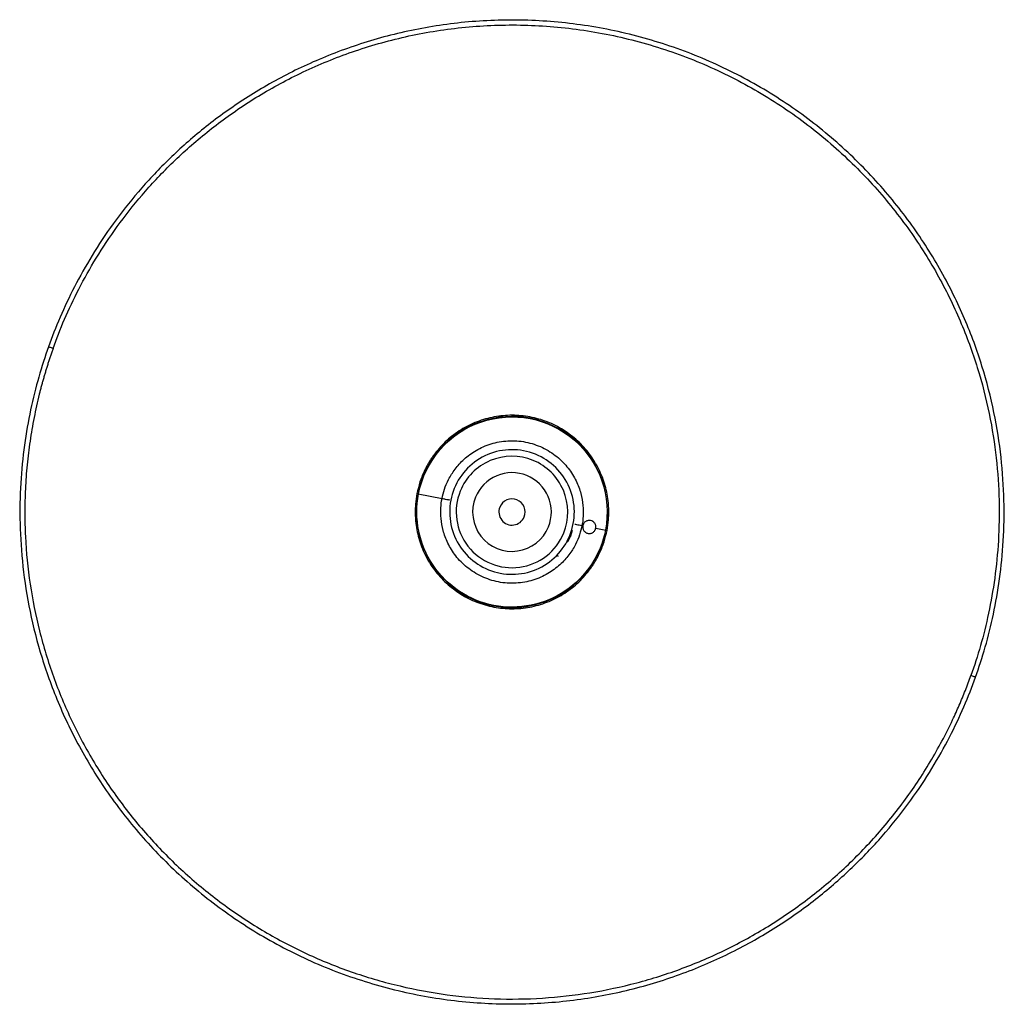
# Paper-space layout '_Derecha' of a CAD drawing. Header units: inches. Extents: x -5.4 to 6.4, y -6.4 to 5.5.
import ezdxf

# ---------------------------------------------------------------- set-up
doc = ezdxf.new("R2010")
doc.units = ezdxf.units.IN
doc.header["$MEASUREMENT"] = 0

psp = doc.layouts.new('_Derecha')

# ---------------------------------------------------------------- linework, layer by layer
at = {"color": 7, "linetype": 'Continuous', "lineweight": 25}
for p, q in [((-0.59, -0.232), (-0.303, -0.287)), ((1.241, -0.735), (1.261, -0.669)), ((1.387, -0.614), (1.376, -0.612)), ((1.541, -0.644), (1.662, -0.668)), ((1.241, -0.736), (1.229, -0.731)), ((1.23, -0.731), (1.241, -0.735))]:
    psp.add_line(p, q, dxfattribs=at)
for points, knots in [([(6.099, -2.432), (6.182, -2.201), (6.255, -1.949), (6.342, -1.54), (6.367, -1.398), (6.407, -1.105), (6.423, -0.953), (6.441, -0.638), (6.444, -0.476), (6.436, -0.142), (6.425, 0.03), (6.386, 0.382), (6.358, 0.562), (6.282, 0.928), (6.235, 1.114), (6.118, 1.49), (6.049, 1.68), (5.886, 2.06), (5.793, 2.25), (5.582, 2.626), (5.464, 2.812), (5.203, 3.176), (5.059, 3.354), (4.748, 3.697), (4.579, 3.862), (4.22, 4.173), (4.029, 4.319), (3.626, 4.589), (3.415, 4.713), (2.977, 4.933), (2.751, 5.031), (2.287, 5.196), (2.05, 5.264), (1.572, 5.37), (1.33, 5.407), (0.848, 5.453), (0.607, 5.46), (0.132, 5.447), (-0.103, 5.426), (-0.561, 5.358), (-0.785, 5.311), (-1.218, 5.194), (-1.427, 5.124), (-1.828, 4.966), (-2.02, 4.878), (-2.386, 4.686), (-2.56, 4.583), (-2.888, 4.365), (-3.043, 4.251), (-3.333, 4.016), (-3.469, 3.894), (-3.721, 3.646), (-3.839, 3.52), (-4.056, 3.267), (-4.156, 3.139), (-4.341, 2.884), (-4.425, 2.756), (-4.58, 2.503), (-4.65, 2.378), (-4.842, 2.006), (-4.944, 1.765), (-5.026, 1.533)], [0, 0, 0, 0, 0.0625, 0.0625, 0.09375, 0.09375, 0.125, 0.125, 0.15625, 0.15625, 0.1875, 0.1875, 0.21875, 0.21875, 0.25, 0.25, 0.28125, 0.28125, 0.3125, 0.3125, 0.34375, 0.34375, 0.375, 0.375, 0.40625, 0.40625, 0.4375, 0.4375, 0.46875, 0.46875, 0.5, 0.5, 0.53125, 0.53125, 0.5625, 0.5625, 0.59375, 0.59375, 0.625, 0.625, 0.65625, 0.65625, 0.6875, 0.6875, 0.71875, 0.71875, 0.75, 0.75, 0.78125, 0.78125, 0.8125, 0.8125, 0.84375, 0.84375, 0.875, 0.875, 0.90625, 0.90625, 0.9375, 0.9375, 1, 1, 1, 1]), ([(-4.971, 1.513), (-4.889, 1.743), (-4.788, 1.982), (-4.598, 2.35), (-4.529, 2.474), (-4.376, 2.724), (-4.292, 2.85), (-4.109, 3.103), (-4.01, 3.23), (-3.795, 3.481), (-3.679, 3.605), (-3.428, 3.851), (-3.294, 3.971), (-3.007, 4.204), (-2.854, 4.317), (-2.529, 4.533), (-2.357, 4.635), (-1.995, 4.824), (-1.805, 4.912), (-1.407, 5.068), (-1.2, 5.137), (-0.771, 5.253), (-0.55, 5.3), (-0.096, 5.367), (0.136, 5.388), (0.606, 5.401), (0.844, 5.394), (1.322, 5.349), (1.561, 5.311), (2.035, 5.207), (2.27, 5.139), (2.729, 4.976), (2.953, 4.88), (3.386, 4.661), (3.595, 4.539), (3.994, 4.271), (4.183, 4.126), (4.539, 3.818), (4.706, 3.655), (5.014, 3.316), (5.156, 3.14), (5.415, 2.78), (5.532, 2.595), (5.741, 2.223), (5.833, 2.034), (5.993, 1.658), (6.062, 1.47), (6.178, 1.098), (6.225, 0.914), (6.3, 0.551), (6.327, 0.373), (6.366, 0.025), (6.377, -0.145), (6.385, -0.476), (6.382, -0.636), (6.364, -0.948), (6.349, -1.098), (6.309, -1.389), (6.284, -1.529), (6.198, -1.934), (6.125, -2.183), (6.044, -2.412)], [0, 0, 0, 0, 0.0625, 0.0625, 0.09375, 0.09375, 0.125, 0.125, 0.15625, 0.15625, 0.1875, 0.1875, 0.21875, 0.21875, 0.25, 0.25, 0.28125, 0.28125, 0.3125, 0.3125, 0.34375, 0.34375, 0.375, 0.375, 0.40625, 0.40625, 0.4375, 0.4375, 0.46875, 0.46875, 0.5, 0.5, 0.53125, 0.53125, 0.5625, 0.5625, 0.59375, 0.59375, 0.625, 0.625, 0.65625, 0.65625, 0.6875, 0.6875, 0.71875, 0.71875, 0.75, 0.75, 0.78125, 0.78125, 0.8125, 0.8125, 0.84375, 0.84375, 0.875, 0.875, 0.90625, 0.90625, 0.9375, 0.9375, 1, 1, 1, 1]), ([(-5.026, 1.533), (-5.109, 1.301), (-5.182, 1.05), (-5.269, 0.641), (-5.294, 0.499), (-5.335, 0.205), (-5.35, 0.053), (-5.368, -0.261), (-5.371, -0.423), (-5.363, -0.757), (-5.352, -0.929), (-5.313, -1.281), (-5.285, -1.461), (-5.209, -1.827), (-5.162, -2.013), (-5.045, -2.389), (-4.976, -2.579), (-4.814, -2.959), (-4.721, -3.149), (-4.51, -3.525), (-4.392, -3.712), (-4.13, -4.076), (-3.987, -4.254), (-3.675, -4.596), (-3.507, -4.761), (-3.147, -5.072), (-2.956, -5.218), (-2.553, -5.488), (-2.342, -5.612), (-1.905, -5.833), (-1.678, -5.93), (-1.214, -6.095), (-0.978, -6.163), (-0.499, -6.269), (-0.257, -6.307), (0.225, -6.352), (0.466, -6.359), (0.941, -6.346), (1.176, -6.325), (1.634, -6.257), (1.857, -6.21), (2.29, -6.093), (2.5, -6.023), (2.901, -5.865), (3.093, -5.777), (3.459, -5.585), (3.633, -5.482), (3.961, -5.265), (4.116, -5.151), (4.406, -4.915), (4.541, -4.793), (4.794, -4.546), (4.912, -4.42), (5.129, -4.166), (5.229, -4.038), (5.414, -3.783), (5.498, -3.655), (5.653, -3.403), (5.723, -3.277), (5.914, -2.905), (6.017, -2.664), (6.099, -2.432)], [0, 0, 0, 0, 0.0625, 0.0625, 0.09375, 0.09375, 0.125, 0.125, 0.15625, 0.15625, 0.1875, 0.1875, 0.21875, 0.21875, 0.25, 0.25, 0.28125, 0.28125, 0.3125, 0.3125, 0.34375, 0.34375, 0.375, 0.375, 0.40625, 0.40625, 0.4375, 0.4375, 0.46875, 0.46875, 0.5, 0.5, 0.53125, 0.53125, 0.5625, 0.5625, 0.59375, 0.59375, 0.625, 0.625, 0.65625, 0.65625, 0.6875, 0.6875, 0.71875, 0.71875, 0.75, 0.75, 0.78125, 0.78125, 0.8125, 0.8125, 0.84375, 0.84375, 0.875, 0.875, 0.90625, 0.90625, 0.9375, 0.9375, 1, 1, 1, 1]), ([(-4.971, 1.513), (-4.976, 1.498), (-4.987, 1.468), (-5.002, 1.423), (-5.017, 1.377), (-5.032, 1.332), (-5.046, 1.286), (-5.06, 1.241), (-5.074, 1.195), (-5.087, 1.149), (-5.1, 1.103), (-5.113, 1.057), (-5.125, 1.01), (-5.156, 0.887), (-5.201, 0.684), (-5.25, 0.401), (-5.285, 0.117), (-5.306, -0.17), (-5.312, -0.457), (-5.303, -0.839), (-5.255, -1.316), (-5.142, -1.879), (-4.975, -2.429), (-4.754, -2.96), (-4.483, -3.466), (-4.163, -3.944), (-3.798, -4.387), (-3.391, -4.793), (-2.946, -5.157), (-2.468, -5.476), (-1.961, -5.746), (-1.43, -5.966), (-0.879, -6.132), (-0.316, -6.243), (0.256, -6.299), (0.831, -6.298), (1.403, -6.241), (1.966, -6.128), (2.516, -5.961), (3.047, -5.74), (3.553, -5.469), (4.031, -5.149), (4.474, -4.784), (4.813, -4.445), (5.062, -4.155), (5.239, -3.928), (5.404, -3.693), (5.557, -3.45), (5.698, -3.2), (5.798, -3.001), (5.865, -2.856), (5.904, -2.769), (5.941, -2.68), (5.977, -2.592), (6.011, -2.502), (6.033, -2.442), (6.044, -2.412)], [0, 0, 0, 0, 0.0026066, 0.0052123, 0.0078173, 0.0104218, 0.013026, 0.01563, 0.0182339, 0.0208381, 0.0234426, 0.0260476, 0.0286533, 0.0312599, 0.0468884, 0.0625168, 0.0781453, 0.0937737, 0.1094022, 0.1250306, 0.1562781, 0.1875255, 0.218773, 0.2500204, 0.2812679, 0.3125154, 0.3437628, 0.3750103, 0.4062577, 0.4375052, 0.4687527, 0.5000001, 0.5312476, 0.5624951, 0.5937425, 0.62499, 0.6562374, 0.6874849, 0.7187324, 0.7499798, 0.7812273, 0.8124747, 0.8437222, 0.8749697, 0.8905981, 0.9062266, 0.921855, 0.9374834, 0.9531119, 0.9687403, 0.9739526, 0.9791621, 0.9843702, 0.9895782, 0.9947877, 1, 1, 1, 1]), ([(-4.971, 1.513), (-4.977, 1.516), (-4.984, 1.518), (-4.998, 1.523), (-5.005, 1.525), (-5.015, 1.529), (-5.02, 1.531), (-5.025, 1.533), (-5.026, 1.533), (-5.026, 1.533)], [0, 0, 0, 0, 0.25, 0.25, 0.5, 0.5, 0.75, 0.75, 1, 1, 1, 1]), ([(1.677, -0.67), (1.683, -0.628), (1.696, -0.552), (1.699, -0.45), (1.694, -0.321), (1.667, -0.157), (1.595, 0.043), (1.488, 0.228), (1.347, 0.392), (1.178, 0.526), (0.987, 0.628), (0.78, 0.693), (0.565, 0.718), (0.349, 0.703), (0.14, 0.649), (-0.055, 0.558), (-0.229, 0.432), (-0.344, 0.312), (-0.413, 0.22), (-0.45, 0.165), (-0.487, 0.101), (-0.529, 0.017), (-0.573, -0.095), (-0.593, -0.182), (-0.604, -0.229)], [0, 0, 0, 0, 0.034932, 0.063398, 0.083899, 0.141048, 0.199393, 0.257954, 0.316736, 0.375669, 0.434711, 0.493837, 0.553012, 0.612098, 0.671043, 0.729826, 0.788426, 0.846796, 0.865567, 0.883482, 0.901287, 0.926778, 0.960493, 1, 1, 1, 1]), ([(1.662, -0.668), (1.74, -0.265), (1.598, 0.148), (0.979, 0.685), (0.549, 0.768), (-0.225, 0.501), (-0.512, 0.171), (-0.59, -0.232)], [0, 0, 0, 0, 0.3333333, 0.3333333, 0.6666667, 0.6666667, 1, 1, 1, 1]), ([(-0.585, -0.233), (-0.507, 0.168), (-0.222, 0.497), (0.549, 0.763), (0.977, 0.68), (1.593, 0.145), (1.735, -0.266), (1.657, -0.667)], [0, 0, 0, 0, 0.333333, 0.333333, 0.666667, 0.666667, 1, 1, 1, 1]), ([(-0.303, -0.287), (-0.296, -0.252), (-0.287, -0.215), (-0.261, -0.139), (-0.245, -0.099), (-0.203, -0.018), (-0.178, 0.023), (-0.116, 0.105), (-0.08, 0.146), (0.004, 0.223), (0.053, 0.259), (0.161, 0.321), (0.221, 0.348), (0.349, 0.388), (0.417, 0.4), (0.557, 0.408), (0.629, 0.404), (0.769, 0.377), (0.837, 0.354), (0.964, 0.294), (1.023, 0.257), (1.127, 0.173), (1.173, 0.125), (1.249, 0.027), (1.281, -0.025), (1.331, -0.127), (1.349, -0.178), (1.376, -0.277), (1.384, -0.325), (1.392, -0.416), (1.393, -0.459), (1.388, -0.54), (1.383, -0.577), (1.376, -0.612)], [0, 0, 0, 0, 0.0625, 0.0625, 0.125, 0.125, 0.1875, 0.1875, 0.25, 0.25, 0.3125, 0.3125, 0.375, 0.375, 0.4375, 0.4375, 0.5, 0.5, 0.5625, 0.5625, 0.625, 0.625, 0.6875, 0.6875, 0.75, 0.75, 0.8125, 0.8125, 0.875, 0.875, 0.9375, 0.9375, 1, 1, 1, 1]), ([(1.23, -0.731), (1.304, -0.547), (1.303, -0.341), (1.148, 0.024), (1.001, 0.169), (0.634, 0.318), (0.428, 0.317), (0.062, 0.162), (-0.082, 0.015), (-0.157, -0.168)], [0, 0, 0, 0, 0.25, 0.25, 0.5, 0.5, 0.75, 0.75, 1, 1, 1, 1]), ([(1.157, -0.701), (1.223, -0.537), (1.222, -0.353), (1.084, -0.026), (0.953, 0.104), (0.624, 0.237), (0.439, 0.236), (0.112, 0.098), (-0.017, -0.033), (-0.084, -0.198)], [0, 0, 0, 0, 0.25, 0.25, 0.5, 0.5, 0.75, 0.75, 1, 1, 1, 1]), ([(0.974, -0.627), (1.021, -0.511), (1.02, -0.381), (0.923, -0.15), (0.83, -0.059), (0.598, 0.035), (0.468, 0.034), (0.237, -0.063), (0.146, -0.156), (0.099, -0.272)], [0, 0, 0, 0, 0.25, 0.25, 0.5, 0.5, 0.75, 0.75, 1, 1, 1, 1]), ([(-0.59, -0.232), (-0.647, -0.53), (-0.584, -0.84), (-0.244, -1.344), (0.02, -1.518), (0.617, -1.633), (0.926, -1.57), (1.43, -1.23), (1.605, -0.966), (1.662, -0.668)], [0, 0, 0, 0, 0.25, 0.25, 0.5, 0.5, 0.75, 0.75, 1, 1, 1, 1]), ([(1.657, -0.667), (1.6, -0.964), (1.427, -1.226), (0.925, -1.565), (0.617, -1.628), (0.022, -1.513), (-0.24, -1.34), (-0.579, -0.838), (-0.642, -0.53), (-0.585, -0.233)], [0, 0, 0, 0, 0.25, 0.25, 0.5, 0.5, 0.75, 0.75, 1, 1, 1, 1]), ([(-0.604, -0.229), (-0.611, -0.271), (-0.623, -0.347), (-0.626, -0.449), (-0.621, -0.578), (-0.594, -0.742), (-0.523, -0.942), (-0.415, -1.128), (-0.274, -1.291), (-0.105, -1.426), (0.086, -1.527), (0.292, -1.592), (0.508, -1.617), (0.724, -1.603), (0.933, -1.548), (1.128, -1.457), (1.302, -1.332), (1.417, -1.212), (1.486, -1.119), (1.523, -1.064), (1.56, -1), (1.602, -0.916), (1.646, -0.804), (1.666, -0.717), (1.677, -0.67)], [0, 0, 0, 0, 0.0349321, 0.0633981, 0.0838986, 0.1410482, 0.1993927, 0.2579539, 0.3167359, 0.3756685, 0.4347111, 0.4938368, 0.5530116, 0.6120983, 0.6710428, 0.7298262, 0.7884258, 0.8467958, 0.865567, 0.8834824, 0.9012873, 0.9267779, 0.9604935, 1, 1, 1, 1]), ([(-0.59, -0.232), (-0.592, -0.231), (-0.595, -0.231), (-0.599, -0.23), (-0.602, -0.229), (-0.603, -0.229), (-0.604, -0.229), (-0.604, -0.229), (-0.604, -0.229)], [0, 0, 0, 0, 0.293994, 0.451544, 0.611624, 0.770718, 0.925438, 1, 1, 1, 1]), ([(-0.157, -0.168), (-0.231, -0.352), (-0.23, -0.558), (-0.075, -0.924), (0.071, -1.068), (0.439, -1.217), (0.645, -1.216), (1.01, -1.061), (1.155, -0.915), (1.23, -0.731)], [0, 0, 0, 0, 0.25, 0.25, 0.5, 0.5, 0.75, 0.75, 1, 1, 1, 1]), ([(-0.084, -0.198), (-0.174, -0.42), (-0.139, -0.672), (0.155, -1.05), (0.392, -1.145), (0.865, -1.08), (1.067, -0.923), (1.157, -0.701)], [0, 0, 0, 0, 0.3333333, 0.3333333, 0.6666667, 0.6666667, 1, 1, 1, 1]), ([(1.376, -0.612), (1.369, -0.647), (1.36, -0.684), (1.334, -0.76), (1.318, -0.8), (1.276, -0.881), (1.251, -0.923), (1.189, -1.005), (1.153, -1.045), (1.068, -1.122), (1.02, -1.158), (0.912, -1.221), (0.852, -1.247), (0.724, -1.287), (0.656, -1.299), (0.516, -1.308), (0.444, -1.303), (0.304, -1.276), (0.236, -1.253), (0.109, -1.194), (0.05, -1.156), (-0.054, -1.072), (-0.1, -1.025), (-0.177, -0.926), (-0.208, -0.875), (-0.258, -0.772), (-0.276, -0.721), (-0.303, -0.622), (-0.311, -0.574), (-0.319, -0.483), (-0.32, -0.44), (-0.315, -0.36), (-0.31, -0.322), (-0.303, -0.287)], [0, 0, 0, 0, 0.0625, 0.0625, 0.125, 0.125, 0.1875, 0.1875, 0.25, 0.25, 0.3125, 0.3125, 0.375, 0.375, 0.4375, 0.4375, 0.5, 0.5, 0.5625, 0.5625, 0.625, 0.625, 0.6875, 0.6875, 0.75, 0.75, 0.8125, 0.8125, 0.875, 0.875, 0.9375, 0.9375, 1, 1, 1, 1]), ([(-0.303, -0.287), (-0.29, -0.29), (-0.263, -0.295), (-0.232, -0.301), (-0.221, -0.303), (-0.217, -0.304)], [0, 0, 0, 0, 0.369422, 0.757438, 1, 1, 1, 1]), ([(-0.212, -0.305), (-0.212, -0.305), (-0.213, -0.304), (-0.215, -0.304), (-0.216, -0.304), (-0.217, -0.304), (-0.216, -0.304), (-0.214, -0.304), (-0.213, -0.305), (-0.212, -0.305)], [0, 0, 0, 0, 0.084242, 0.167171, 0.251413, 0.500201, 0.748989, 0.874495, 1, 1, 1, 1]), ([(0.099, -0.272), (0.035, -0.428), (0.06, -0.607), (0.267, -0.873), (0.434, -0.941), (0.769, -0.894), (0.911, -0.784), (0.974, -0.627)], [0, 0, 0, 0, 0.333333, 0.333333, 0.666667, 0.666667, 1, 1, 1, 1]), ([(0.682, -0.509), (0.698, -0.47), (0.698, -0.427), (0.665, -0.35), (0.634, -0.319), (0.557, -0.288), (0.514, -0.288), (0.437, -0.321), (0.406, -0.352), (0.39, -0.39)], [0, 0, 0, 0, 0.25, 0.25, 0.5, 0.5, 0.75, 0.75, 1, 1, 1, 1]), ([(0.39, -0.39), (0.369, -0.443), (0.378, -0.502), (0.447, -0.591), (0.502, -0.613), (0.614, -0.598), (0.661, -0.561), (0.682, -0.509)], [0, 0, 0, 0, 0.3333333, 0.3333333, 0.6666667, 0.6666667, 1, 1, 1, 1]), ([(1.541, -0.644), (1.542, -0.642), (1.542, -0.639), (1.543, -0.634), (1.543, -0.628), (1.543, -0.623), (1.542, -0.618), (1.541, -0.609), (1.537, -0.598), (1.529, -0.584), (1.519, -0.572), (1.503, -0.56), (1.484, -0.552), (1.464, -0.55), (1.449, -0.551), (1.434, -0.556), (1.42, -0.563), (1.408, -0.573), (1.399, -0.584), (1.393, -0.594), (1.389, -0.604), (1.388, -0.611), (1.387, -0.614)], [0, 0, 0, 0, 0.020633, 0.041351, 0.062161, 0.083073, 0.104095, 0.125235, 0.186271, 0.250117, 0.309807, 0.374985, 0.499385, 0.562042, 0.624399, 0.691194, 0.749544, 0.814331, 0.874833, 0.917205, 0.958896, 1, 1, 1, 1]), ([(1.2, -0.813), (1.212, -0.793), (1.238, -0.751), (1.251, -0.703), (1.258, -0.678)], [0, 0, 0, 0, 0.47297, 1, 1, 1, 1]), ([(1.29, -0.595), (1.296, -0.597), (1.31, -0.599), (1.34, -0.605), (1.364, -0.61), (1.376, -0.612)], [0, 0, 0, 0, 0.3274848, 0.6717436, 1, 1, 1, 1]), ([(1.387, -0.614), (1.386, -0.616), (1.386, -0.619), (1.385, -0.625), (1.385, -0.63), (1.386, -0.635), (1.386, -0.64), (1.388, -0.649), (1.391, -0.661), (1.399, -0.674), (1.409, -0.686), (1.42, -0.695), (1.434, -0.703), (1.449, -0.707), (1.464, -0.708), (1.479, -0.707), (1.494, -0.703), (1.508, -0.695), (1.52, -0.686), (1.529, -0.675), (1.535, -0.664), (1.539, -0.654), (1.541, -0.648), (1.541, -0.644)], [0, 0, 0, 0, 0.020456, 0.041046, 0.061782, 0.082676, 0.103739, 0.124983, 0.185238, 0.249734, 0.307957, 0.374542, 0.437146, 0.499452, 0.562001, 0.624481, 0.689735, 0.749467, 0.813496, 0.87469, 0.916879, 0.958626, 1, 1, 1, 1]), ([(1.676, -0.67), (1.677, -0.67), (1.677, -0.67), (1.676, -0.67), (1.674, -0.67), (1.672, -0.669), (1.668, -0.669), (1.665, -0.668), (1.662, -0.668)], [0, 0, 0, 0, 0.074563, 0.229283, 0.388377, 0.548456, 0.706006, 1, 1, 1, 1]), ([(1.241, -0.736), (1.241, -0.736), (1.242, -0.736), (1.243, -0.736), (1.245, -0.737), (1.246, -0.737), (1.245, -0.737), (1.243, -0.736), (1.241, -0.736), (1.241, -0.735)], [0, 0, 0, 0, 0.084242, 0.167171, 0.251413, 0.500201, 0.748989, 0.874495, 1, 1, 1, 1]), ([(1.087, -0.977), (1.087, -0.978), (1.088, -0.978), (1.089, -0.979), (1.09, -0.98), (1.091, -0.981), (1.09, -0.98), (1.088, -0.979), (1.087, -0.978), (1.087, -0.977)], [0, 0, 0, 0, 0.084242, 0.167171, 0.251413, 0.500201, 0.748989, 0.874495, 1, 1, 1, 1]), ([(6.099, -2.432), (6.099, -2.432), (6.098, -2.432), (6.093, -2.43), (6.088, -2.428), (6.077, -2.425), (6.071, -2.422), (6.057, -2.417), (6.05, -2.415), (6.044, -2.412)], [0, 0, 0, 0, 0.25, 0.25, 0.5, 0.5, 0.75, 0.75, 1, 1, 1, 1])]:
    psp.add_open_spline(points, degree=3, knots=knots, dxfattribs=at)

doc.saveas('drawing.dxf')
